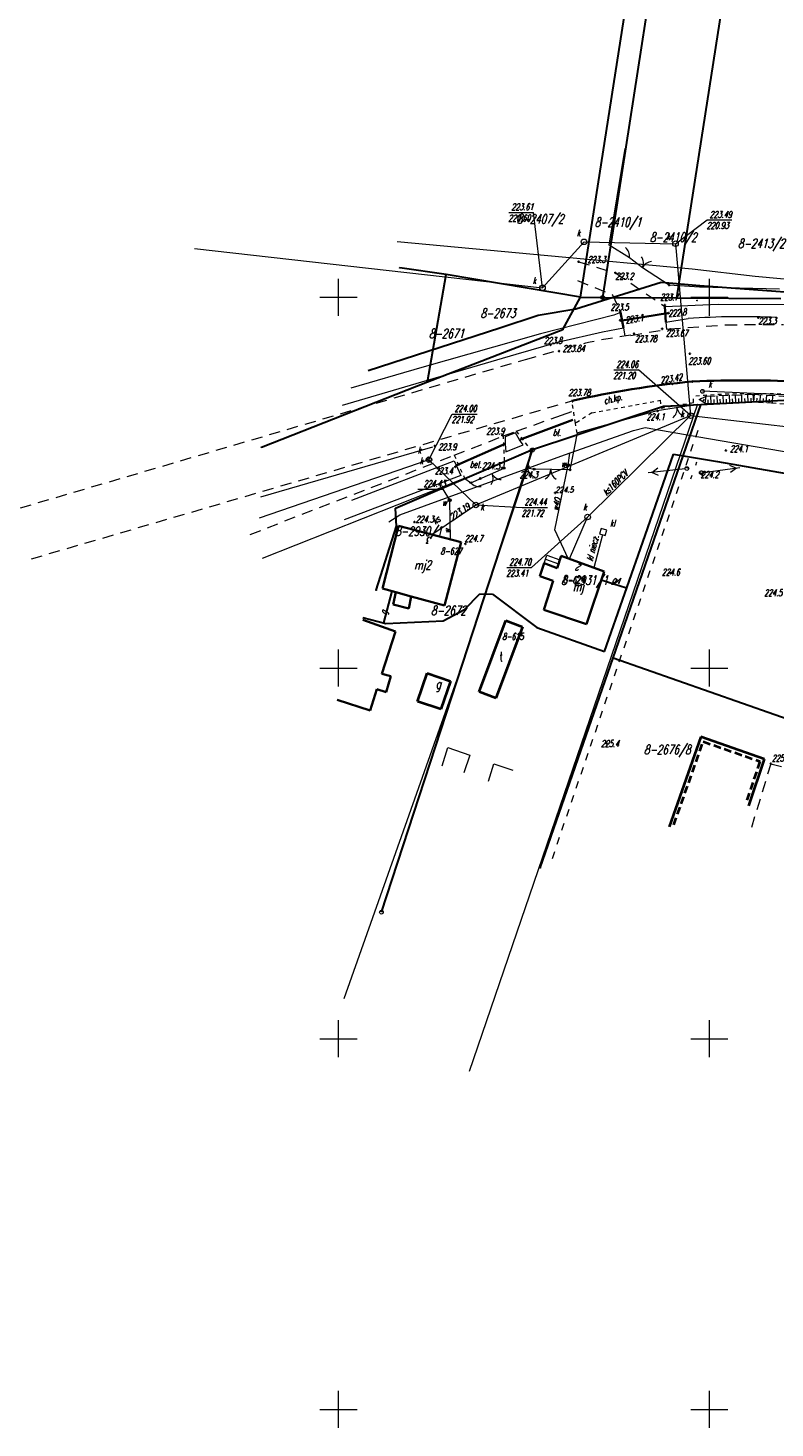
# Model space of a CAD drawing. Header units: millimetres. Extents: x 7501998 to 7504402, y 5666312 to 5667240.
# Tile 3 of 51: x 7502158 to 7502259, y 5666748 to 5666936. Entities that reach past the tile are written whole.
import ezdxf
from ezdxf.enums import TextEntityAlignment as Align

# ---------------------------------------------------------------- set-up
doc = ezdxf.new("R2010")
doc.units = ezdxf.units.MM
doc.header["$MEASUREMENT"] = 0
for name, pattern in [('1', [0]), ('2', [1.5, 1, -0.5]), ('3', [1, 0.5, -0.5]), ('4', [2.5, 1.5, -1]), ('BGS', [7.5, 7.5]), ('BGZ', [2, 1, -1]), ('KOR', [0]), ('UPK', [0]), ('WSD', [1.75, 1.25, -0.5]), ('WSQ', [1.75, 1.25, -0.5])]:
    doc.linetypes.add(name, pattern=pattern)
doc.layers.get('0').update_dxf_attribs({"color": 250, "linetype": 'CONTINUOUS', "lineweight": 100})
for name, color, linetype, lineweight in [('Dzialki', 7, '1', 30), ('EADTD_T_0', 7, 'CONTINUOUS', 18), ('EBTPO_L_6', 7, '1', 18), ('EBUOA_T_1', 7, 'CONTINUOUS', 25), ('EBUPP_L_1', 7, '1', 40), ('EBUPP_L_2', 7, '1', 18), ('EBUPP_L_3', 7, '1', 35), ('EBUTN_T_0', 11, 'CONTINUOUS', 18), ('EUZPU_L_3', 7, 'KOR', 18), ('Numery_dzialek', 7, 'CONTINUOUS', 18), ('Podzial_sekcyjny_krzyze', 7, '1', 18), ('Punkty', 7, 'CONTINUOUS', 9), ('SDROK_T_0', 7, 'CONTINUOUS', 18), ('SDROK_T_1', 7, 'CONTINUOUS', 18), ('SDRPK_L_0', 7, '1', 35), ('SDRPK_L_1', 7, '4', 18), ('SDRPK_L_2', 7, '3', 18), ('SDRPT_L_0', 7, '3', 35), ('SZOPO_L_0', 7, 'BGS', 18), ('SZOPO_L_1', 7, 'BGZ', 18), ('SZOPO_T_0', 7, 'CONTINUOUS', 18), ('UEEPA_T_2', 7, 'CONTINUOUS', 18), ('UGGOO_T_0', 7, 'CONTINUOUS', 18), ('UGGPON_L_1', 40, '1', 30), ('UKKOA_T_0', 23, 'CONTINUOUS', 18), ('UKKOA_T_2', 14, 'CONTINUOUS', 18), ('UKKOA_T_3', 14, 'CONTINUOUS', 18), ('UKKOC_T_2', 14, 'CONTINUOUS', 18), ('UKKOO_T_2', 14, 'CONTINUOUS', 18), ('UKKOO_T_3', 14, 'CONTINUOUS', 25), ('UKKPA_L_7', 23, '1', 18), ('UKKPA_T_0', 23, 'CONTINUOUS', 18), ('UKKPA_T_4', 14, 'CONTINUOUS', 18), ('UKKPOD_L_0', 23, '1', 18), ('UKKPOR_L_0', 14, '1', 18), ('UKKPOR_L_1', 23, '1', 18), ('UKKPOR_L_4', 23, '1', 18), ('UWWOA_T_0', 5, 'CONTINUOUS', 18), ('UWWOC_T_0', 5, 'CONTINUOUS', 18), ('UWWOO_T_0', 5, 'CONTINUOUS', 18), ('UWWPA_T_0', 5, 'CONTINUOUS', 18), ('UWWPO_L_0', 5, '1', 18), ('UWWPO_L_1', 5, '1', 18), ('WUKOS_T_0', 7, 'CONTINUOUS', 35), ('WUKOS_T_1', 7, 'CONTINUOUS', 15), ('WUKOS_T_5', 34, 'CONTINUOUS', 18), ('WUKPS_L_2', 7, '1', 18)]:
    doc.layers.add(name, color=color, linetype=linetype, lineweight=lineweight)
doc.styles.get("Standard").update_dxf_attribs({"font": 'Simplex.SHX', "width": 0.75})

# ---------------------------------------------------------------- blocks, each defined once
blk = doc.blocks.new('GRO')
at = {"linetype": 'Continuous'}
blk.add_circle((0, 0), 0.045, dxfattribs=at)
blk = doc.blocks.new('GRT')
at = {"linetype": 'Continuous'}
blk.add_circle((0, 0), 0.25, dxfattribs=at)
blk = doc.blocks.new('ARM')
at = {"linetype": 'Continuous'}
blk.add_circle((0, 0), 0.125, dxfattribs=at)
blk = doc.blocks.new('KTOK04L')
at = {"linetype": 'Continuous'}
blk.add_arc((-1.5, 0), 1.5, 359.9995, 60, dxfattribs=at)
blk = doc.blocks.new('BGB')
at = {"linetype": 'Continuous'}
for centre, start, end in [((-1.5, 0), 359.9995, 60), ((1.5, 0), 120, 180.0005)]:
    blk.add_arc(centre, 1.5, start, end, dxfattribs=at)
blk = doc.blocks.new('PNN')
at = {"linetype": 'Continuous'}
for p, q in [((0.25, 0), (5.25, 0)), ((3.9, 0.5), (4.76605, 0)), ((4.76605, 0), (3.9, -0.5))]:
    blk.add_line(p, q, dxfattribs=at)
blk = doc.blocks.new('SLS')
at = {"linetype": 'Continuous'}
blk.add_circle((0, 0), 0.25, dxfattribs=at)
blk = doc.blocks.new('LAT')
at = {"linetype": 'Continuous'}
for p, q in [((-0.53035, 0.53035), (-0.8839, 0.8839)), ((0.53035, 0.53035), (0.8839, 0.8839)), ((-0.53035, -0.53035), (-0.8839, -0.8839)), ((0.53035, -0.53035), (0.8839, -0.8839))]:
    blk.add_line(p, q, dxfattribs=at)
blk = doc.blocks.new('WLZ')
at = {"linetype": 'Continuous'}
blk.add_circle((0, 0), 0.25, dxfattribs=at)
blk = doc.blocks.new('UKK')
at = {"linetype": 'Continuous'}
blk.add_circle((0, 0), 0.375, dxfattribs=at)
blk = doc.blocks.new('ZAS')
at = {"linetype": 'Continuous'}
for radius in [0.2, 0.175, 0.15, 0.125, 0.1, 0.075, 0.05, 0.025, 0.00715]:
    blk.add_circle((0, 0), radius, dxfattribs=at)
blk = doc.blocks.new('WSP')
at = {"linetype": 'Continuous'}
blk.add_circle((0, 0), 0.045, dxfattribs=at)

msp = doc.modelspace()

# ---------------------------------------------------------------- linework, layer by layer
at = {"layer": 'Dzialki'}
for p, q in [((7502232.63, 5666900), (7502242.34, 5666962.21)), ((7502245.12, 5666961.78), (7502235.61, 5666899.98)), ((7502245.61, 5666899.93), (7502255, 5666960.25)), ((7502214.52, 5666903.07), (7502208.25, 5666903.96)), ((7502211.99, 5666888.6), (7502214.52, 5666903.07)), ((7502232.63, 5666900), (7502214.52, 5666903.07)), ((7502230.26, 5666895.64), (7502232.63, 5666900)), ((7502232.63, 5666900), (7502235.61, 5666899.98)), ((7502235.61, 5666899.98), (7502245.61, 5666899.93)), ((7502245.61, 5666899.93), (7502259.63, 5666899.85)), ((7502211.99, 5666888.6), (7502230.26, 5666895.64)), ((7502189.62, 5666879.78), (7502211.99, 5666888.6)), ((7502260.03, 5666886.1), (7502248.85, 5666885.51)), ((7502243.83, 5666885.28), (7502226.17, 5666879.41)), ((7502237.02, 5666851.38), (7502248.85, 5666885.51)), ((7502248.85, 5666885.51), (7502243.83, 5666885.28)), ((7502205.78, 5666817.07), (7502226.17, 5666879.41)), ((7502226.17, 5666879.41), (7502207.69, 5666871.51)), ((7502207.83, 5666869.13), (7502207.69, 5666871.51)), ((7502205.07, 5666860.49), (7502207.83, 5666869.13)), ((7502227.21, 5666823.05), (7502237.02, 5666851.38)), ((7502237.02, 5666851.38), (7502272.82, 5666838.81))]:
    msp.add_line(p, q, dxfattribs=at)
at = {"layer": 'EBTPO_L_6', "linetype": '1'}
for p, q in [((7502227.71, 5666864.13), (7502228.1, 5666865.22)), ((7502228.1, 5666865.22), (7502229.85, 5666864.59)), ((7502227.91, 5666864.68), (7502229.68, 5666864.05))]:
    msp.add_line(p, q, dxfattribs=at)
at = {"layer": 'EBUPP_L_1', "linetype": '1'}
for p, q in [((7502218.95, 5666846.79), (7502222.54, 5666856.4)), ((7502224.79, 5666855.56), (7502221.22, 5666845.94)), ((7502222.54, 5666856.4), (7502224.79, 5666855.56)), ((7502210.67, 5666845.5), (7502211.96, 5666849.29)), ((7502211.96, 5666849.29), (7502215.08, 5666848.23)), ((7502215.08, 5666848.23), (7502213.79, 5666844.44)), ((7502221.22, 5666845.94), (7502218.95, 5666846.79)), ((7502213.79, 5666844.44), (7502210.67, 5666845.5)), ((7502248.87, 5666840.71), (7502244.57, 5666828.57)), ((7502248.87, 5666840.71), (7502244.57, 5666828.57)), ((7502257.45, 5666837.71), (7502248.87, 5666840.71)), ((7502257.45, 5666837.71), (7502248.87, 5666840.71)), ((7502255.31, 5666831.4), (7502257.45, 5666837.71))]:
    msp.add_line(p, q, dxfattribs=at)
at = {"layer": 'EBUPP_L_1', "linetype": '2'}
for p, q in [((7502245.21, 5666828.87), (7502249.18, 5666840.07)), ((7502249.18, 5666840.07), (7502256.82, 5666837.4)), ((7502256.82, 5666837.4), (7502254.99, 5666832.01))]:
    msp.add_line(p, q, dxfattribs=at)
at = {"layer": 'EBUPP_L_2', "linetype": '1'}
for p, q in [((7502213.97, 5666836.83), (7502214.74, 5666839.26)), ((7502214.74, 5666839.26), (7502217.69, 5666838.24)), ((7502217.69, 5666838.24), (7502216.89, 5666835.86)), ((7502220.24, 5666834.74), (7502220.92, 5666837.08)), ((7502220.92, 5666837.08), (7502223.52, 5666836.21))]:
    msp.add_line(p, q, dxfattribs=at)
at = {"layer": 'EBUPP_L_3', "linetype": '1'}
for p, q in [((7502208.1, 5666869.19), (7502205.93, 5666860.72)), ((7502216.54, 5666866.98), (7502208.1, 5666869.19)), ((7502214.3, 5666858.44), (7502216.54, 5666866.98)), ((7502229.5, 5666863.49), (7502230.02, 5666865.12)), ((7502235.82, 5666863), (7502230.02, 5666865.12)), ((7502227.71, 5666864.13), (7502227.14, 5666862.39)), ((7502229.5, 5666863.49), (7502227.71, 5666864.13)), ((7502233.45, 5666855.9), (7502235.82, 5666863)), ((7502227.14, 5666862.39), (7502228.94, 5666861.77)), ((7502227.69, 5666857.85), (7502228.94, 5666861.77)), ((7502205.93, 5666860.72), (7502207.75, 5666860.22)), ((7502207.75, 5666860.22), (7502207.36, 5666858.57)), ((7502207.75, 5666860.22), (7502209.8, 5666859.66)), ((7502209.47, 5666858.04), (7502209.8, 5666859.66)), ((7502209.8, 5666859.66), (7502214.3, 5666858.44)), ((7502207.36, 5666858.57), (7502209.47, 5666858.04)), ((7502227.69, 5666857.85), (7502233.45, 5666855.9)), ((7502207.7, 5666854.93), (7502203.26, 5666856.5)), ((7502205.85, 5666849.22), (7502207.7, 5666854.93)), ((7502205.85, 5666849.22), (7502207.07, 5666848.88)), ((7502207.07, 5666848.88), (7502206.42, 5666846.76)), ((7502204.26, 5666844.28), (7502205.18, 5666847.16)), ((7502206.42, 5666846.76), (7502205.18, 5666847.16)), ((7502199.82, 5666845.73), (7502204.26, 5666844.28))]:
    msp.add_line(p, q, dxfattribs=at)
at = {"layer": 'EUZPU_L_3', "linetype": 'KOR'}
for p, q in [((7502244, 5666898.76), (7502251.19, 5666899.06)), ((7502251.19, 5666899.06), (7502262, 5666899.03)), ((7502237.11, 5666897.61), (7502227.22, 5666895.06)), ((7502238.03, 5666897.93), (7502237.11, 5666897.61)), ((7502244.11, 5666896.66), (7502247.13, 5666897.14)), ((7502229.69, 5666894), (7502235.58, 5666895.34)), ((7502235.58, 5666895.34), (7502238.42, 5666895.9)), ((7502227.22, 5666895.06), (7502211.25, 5666890.55)), ((7502223.94, 5666892.33), (7502229.69, 5666894)), ((7502212.01, 5666888.82), (7502223.94, 5666892.33)), ((7502211.25, 5666890.55), (7502201.67, 5666887.73)), ((7502200.54, 5666885.44), (7502212.01, 5666888.82)), ((7502223.87, 5666881.74), (7502222.48, 5666881.19)), ((7502222.48, 5666881.19), (7502222.48, 5666880.22)), ((7502222.48, 5666880.22), (7502222.56, 5666879.15)), ((7502222.56, 5666879.15), (7502224.88, 5666880.09)), ((7502224.41, 5666880.79), (7502223.87, 5666881.74)), ((7502224.88, 5666880.09), (7502224.41, 5666880.79)), ((7502201.81, 5666872.64), (7502215.61, 5666877.95)), ((7502215.61, 5666877.95), (7502216.49, 5666875.98)), ((7502216.49, 5666875.98), (7502200.77, 5666869.99))]:
    msp.add_line(p, q, dxfattribs=at)
at = {"layer": 'Podzial_sekcyjny_krzyze'}
for p, q in [((7502200, 5666897.5), (7502200, 5666902.5)), ((7502250, 5666897.5), (7502250, 5666902.5)), ((7502197.5, 5666900), (7502202.5, 5666900)), ((7502247.5, 5666900), (7502252.5, 5666900)), ((7502200, 5666847.5), (7502200, 5666852.5)), ((7502250, 5666847.5), (7502250, 5666852.5)), ((7502197.5, 5666850), (7502202.5, 5666850)), ((7502247.5, 5666850), (7502252.5, 5666850)), ((7502200, 5666797.5), (7502200, 5666802.5)), ((7502250, 5666797.5), (7502250, 5666802.5)), ((7502197.5, 5666800), (7502202.5, 5666800)), ((7502247.5, 5666800), (7502252.5, 5666800)), ((7502200, 5666747.5), (7502200, 5666752.5)), ((7502250, 5666747.5), (7502250, 5666752.5)), ((7502197.5, 5666750), (7502202.5, 5666750)), ((7502247.5, 5666750), (7502252.5, 5666750))]:
    msp.add_line(p, q, dxfattribs=at)
at = {"layer": 'SDRPK_L_0', "linetype": '1'}
for centre, radius, start, end in [((7502258.85, 5666767.37), 121.77, 95.2341, 102.9931), ((7502254.76, 5666731.75), 157.05, 81.4221, 92.5602)]:
    msp.add_arc(centre, radius, start, end, dxfattribs=at)
at = {"layer": 'SDRPK_L_1', "linetype": '4'}
for p, q in [((7502232.37, 5666904.8), (7502237.33, 5666903.29)), ((7502237.33, 5666903.29), (7502244, 5666898.76)), ((7502232.23, 5666902.26), (7502236.96, 5666900.34)), ((7502236.96, 5666900.34), (7502238.03, 5666897.93)), ((7502238.42, 5666895.9), (7502238.59, 5666894.76)), ((7502239.42, 5666894.87), (7502244.6, 5666895.74)), ((7502244.11, 5666896.66), (7502244.2, 5666895.67)), ((7502244.6, 5666895.74), (7502252.23, 5666896.3)), ((7502252.23, 5666896.3), (7502260.01, 5666896.34)), ((7502157.12, 5666871.6), (7502225.19, 5666891.63)), ((7502225.19, 5666891.63), (7502229.71, 5666892.88)), ((7502158.61, 5666864.73), (7502231.47, 5666886.03)), ((7502223.97, 5666881.94), (7502230.05, 5666884.09)), ((7502230.05, 5666884.09), (7502231.69, 5666884.67)), ((7502222.25, 5666881.31), (7502223.97, 5666881.94)), ((7502215.6, 5666878.7), (7502222.25, 5666881.31)), ((7502188.11, 5666868.02), (7502215.6, 5666878.7)), ((7502258.29, 5666837.1), (7502255.63, 5666828.39)), ((7502258.29, 5666837.1), (7502261.28, 5666836.28))]:
    msp.add_line(p, q, dxfattribs=at)
msp.add_arc((7502247.84, 5666829.09), 66.32, 97.2965, 105.8675, dxfattribs=at)
at = {"layer": 'SDRPK_L_2', "linetype": '3'}
for p, q in [((7502231.95, 5666883.02), (7502231.47, 5666886.03)), ((7502234.16, 5666884.43), (7502243.36, 5666886.11)), ((7502243.36, 5666886.11), (7502243.49, 5666885.04)), ((7502243.49, 5666885.04), (7502247.87, 5666885.82)), ((7502247.87, 5666885.82), (7502247.84, 5666886.67)), ((7502234.16, 5666884.43), (7502231.95, 5666883.02)), ((7502223.97, 5666881.94), (7502225.91, 5666879.41)), ((7502232.19, 5666881.7), (7502231.95, 5666883.02)), ((7502222.38, 5666877.93), (7502222.25, 5666881.31)), ((7502215.6, 5666878.7), (7502217, 5666875.59))]:
    msp.add_line(p, q, dxfattribs=at)
msp.add_arc((7502256.4, 5666778.29), 108.71, 81.9636, 94.5168, dxfattribs=at)
at = {"layer": 'SDRPT_L_0', "linetype": '1'}
for p, q in [((7502237.96, 5666896.82), (7502244.36, 5666897.84)), ((7502238.42, 5666895.9), (7502238.03, 5666897.93)), ((7502244.11, 5666896.66), (7502244, 5666898.76)), ((7502224.41, 5666880.79), (7502231.59, 5666883.46)), ((7502215.94, 5666877.34), (7502222.48, 5666880.22))]:
    msp.add_line(p, q, dxfattribs=at)
at = {"layer": 'SZOPO_L_0', "linetype": 'BGS'}
for p, q in [((7502236.5, 5666907.05), (7502238.67, 5666920.08)), ((7502239.23, 5666905.31), (7502236.5, 5666907.05)), ((7502240.97, 5666903.98), (7502239.23, 5666905.31)), ((7502244.58, 5666901.66), (7502240.97, 5666903.98)), ((7502248.67, 5666901.37), (7502244.58, 5666901.66)), ((7502259.45, 5666901.11), (7502248.67, 5666901.37)), ((7502248.39, 5666885.57), (7502217.63, 5666795.58)), ((7502232.19, 5666881.7), (7502242.95, 5666884.75)), ((7502242.95, 5666884.75), (7502248.39, 5666885.57)), ((7502232.19, 5666881.7), (7502231.83, 5666879.88)), ((7502189.55, 5666873.11), (7502212.72, 5666879.82)), ((7502222.39, 5666877.92), (7502225.91, 5666879.41)), ((7502225.91, 5666879.41), (7502225.47, 5666876.98)), ((7502231.83, 5666879.88), (7502231.21, 5666876.74)), ((7502216.45, 5666849.84), (7502225.47, 5666876.98)), ((7502217.83, 5666875), (7502222.32, 5666876.96)), ((7502222.32, 5666876.96), (7502222.39, 5666877.92)), ((7502225.47, 5666876.98), (7502226.39, 5666876.81)), ((7502231.21, 5666876.74), (7502226.39, 5666876.81)), ((7502189.75, 5666864.82), (7502217, 5666875.59)), ((7502217, 5666875.59), (7502217.83, 5666875)), ((7502216.45, 5666849.84), (7502200.74, 5666805.38))]:
    msp.add_line(p, q, dxfattribs=at)
msp.add_arc((7502254.37, 5666789.89), 107.49, 87.4812, 93.8601, dxfattribs=at)
at = {"layer": 'SZOPO_L_1', "linetype": 'BGZ'}
msp.add_line((7502228.83, 5666824.33), (7502248.57, 5666882.35), dxfattribs=at)
at = {"layer": 'UGGPON_L_1', "linetype": '1'}
for p, q in [((7502232, 5666898.44), (7502243.51, 5666902.06)), ((7502243.51, 5666902.06), (7502248.71, 5666901.6)), ((7502248.71, 5666901.6), (7502270.67, 5666899.92)), ((7502221.76, 5666895.89), (7502226.91, 5666897.57)), ((7502226.91, 5666897.57), (7502232, 5666898.44)), ((7502203.98, 5666890.14), (7502221.76, 5666895.89)), ((7502241.33, 5666867.89), (7502245.16, 5666878.83)), ((7502245.16, 5666878.83), (7502251.1, 5666877.87)), ((7502251.1, 5666877.87), (7502264.15, 5666875.58)), ((7502235.88, 5666852.21), (7502241.33, 5666867.89)), ((7502238.85, 5666860.76), (7502235.43, 5666861.83)), ((7502206.12, 5666856.08), (7502207.25, 5666860.36)), ((7502216.97, 5666857.89), (7502219.05, 5666860)), ((7502219.05, 5666860), (7502220.77, 5666859.95)), ((7502220.77, 5666859.95), (7502226.74, 5666855.47)), ((7502214.09, 5666856.35), (7502216.97, 5666857.89)), ((7502203.29, 5666856.8), (7502206.37, 5666856.02)), ((7502206.37, 5666856.02), (7502214.09, 5666856.35)), ((7502226.74, 5666855.47), (7502235.88, 5666852.21))]:
    msp.add_line(p, q, dxfattribs=at)
at = {"layer": 'UKKOC_T_2', "linetype": 'Continuous'}
for p, q in [((7502222.98, 5666911.44), (7502226.27, 5666911.44)), ((7502227.5, 5666901.28), (7502226.27, 5666911.44)), ((7502245.44, 5666907.23), (7502249.72, 5666910.43)), ((7502249.72, 5666910.43), (7502253.05, 5666910.43)), ((7502237.12, 5666890.21), (7502240.44, 5666890.21)), ((7502247.47, 5666884.05), (7502240.44, 5666890.21)), ((7502212.2, 5666878.1), (7502215.32, 5666884.26)), ((7502215.32, 5666884.26), (7502218.68, 5666884.26)), ((7502218.52, 5666871.99), (7502224.75, 5666871.65)), ((7502224.75, 5666871.65), (7502228.17, 5666871.65)), ((7502233.58, 5666870.36), (7502226.04, 5666863.55)), ((7502222.68, 5666863.55), (7502226.04, 5666863.55))]:
    msp.add_line(p, q, dxfattribs=at)
at = {"layer": 'UKKPA_L_7', "linetype": '1'}
for p, q in [((7502235.43, 5666868.83), (7502235.21, 5666868.09)), ((7502236.17, 5666868.61), (7502235.43, 5666868.83)), ((7502235.21, 5666868.09), (7502235.95, 5666867.87)), ((7502235.95, 5666867.87), (7502236.17, 5666868.61))]:
    msp.add_line(p, q, dxfattribs=at)
at = {"layer": 'UKKPOD_L_0', "linetype": '1'}
msp.add_line((7502272.21, 5666886.33), (7502249.09, 5666887.32), dxfattribs=at)
at = {"layer": 'UKKPOR_L_0', "linetype": 'UPK', "lineweight": 18}
for p, q in [((7502180.57, 5666906.58), (7502227.5, 5666901.28)), ((7502227.5, 5666901.28), (7502233.1, 5666907.48)), ((7502233.1, 5666907.48), (7502245.44, 5666907.23)), ((7502245.44, 5666907.23), (7502247.47, 5666884.05)), ((7502218.52, 5666871.99), (7502247.47, 5666884.05)), ((7502247.47, 5666884.05), (7502287.08, 5666879.44)), ((7502247.47, 5666884.05), (7502287.08, 5666879.44)), ((7502212.2, 5666878.1), (7502189.32, 5666870.21)), ((7502218.52, 5666871.99), (7502212.2, 5666878.1))]:
    msp.add_line(p, q, dxfattribs=at)
at = {"layer": 'UKKPOR_L_0', "linetype": '1'}
for p, q in [((7502233.58, 5666870.36), (7502247.47, 5666884.05)), ((7502231.14, 5666864.71), (7502233.58, 5666870.36))]:
    msp.add_line(p, q, dxfattribs=at)
at = {"layer": 'UKKPOR_L_1', "linetype": '1'}
msp.add_line((7502212.6, 5666868.01), (7502218.52, 5666871.99), dxfattribs=at)
at = {"layer": 'UKKPOR_L_4', "linetype": '1'}
msp.add_line((7502235.6, 5666867.98), (7502234.43, 5666863.51), dxfattribs=at)
at = {"layer": 'UWWOC_T_0', "linetype": 'Continuous'}
for p in [(7502210.71, 5666874.12), (7502214.99, 5666872.63)]:
    msp.add_line(p, (7502214.1, 5666874.12), dxfattribs=at)
at = {"layer": 'UWWPO_L_0', "linetype": '1'}
for p, q in [((7502229.16, 5666868.62), (7502230.96, 5666877.35)), ((7502230.96, 5666864.77), (7502229.16, 5666868.62))]:
    msp.add_line(p, q, dxfattribs=at)
at = {"layer": 'UWWPO_L_1', "linetype": '1'}
for p, q in [((7502207.93, 5666907.54), (7502228.22, 5666905.64)), ((7502228.22, 5666905.64), (7502247.66, 5666903.82)), ((7502247.66, 5666903.82), (7502256.18, 5666902.83)), ((7502256.18, 5666902.83), (7502286.28, 5666900.18)), ((7502230.45, 5666878.74), (7502239.77, 5666882.04)), ((7502239.77, 5666882.04), (7502241.34, 5666882.46)), ((7502241.34, 5666882.46), (7502249.89, 5666880.95)), ((7502249.89, 5666880.95), (7502279.63, 5666875.89)), ((7502225.16, 5666876.82), (7502230.45, 5666878.74)), ((7502230.96, 5666877.35), (7502231.18, 5666879)), ((7502214.94, 5666873.11), (7502225.16, 5666876.82)), ((7502208.28, 5666870.64), (7502214.94, 5666873.11)), ((7502214.99, 5666872.63), (7502214.83, 5666873.06)), ((7502215.12, 5666867.35), (7502214.99, 5666872.63)), ((7502206.77, 5666869.71), (7502208.28, 5666870.64))]:
    msp.add_line(p, q, dxfattribs=at)
at = {"layer": 'WUKPS_L_2', "linetype": '1'}
for p, q in [((7502248.64, 5666886.22), (7502249.55, 5666886.66)), ((7502248.75, 5666886.14), (7502248.89, 5666886.34)), ((7502249.08, 5666885.9), (7502249.34, 5666886.26)), ((7502249.42, 5666885.66), (7502249.55, 5666886.66)), ((7502249.42, 5666885.66), (7502249.55, 5666886.66)), ((7502249.83, 5666885.68), (7502249.82, 5666886.17)), ((7502250.25, 5666885.69), (7502250.21, 5666886.69)), ((7502250.66, 5666885.71), (7502250.65, 5666886.21)), ((7502251.08, 5666885.72), (7502251.04, 5666886.72)), ((7502251.49, 5666885.74), (7502251.47, 5666886.24)), ((7502251.91, 5666885.75), (7502251.87, 5666886.76)), ((7502252.32, 5666885.77), (7502252.3, 5666886.27)), ((7502252.74, 5666885.79), (7502252.7, 5666886.79)), ((7502253.15, 5666885.8), (7502253.13, 5666886.31)), ((7502253.57, 5666885.82), (7502253.53, 5666886.83)), ((7502253.98, 5666885.83), (7502253.96, 5666886.34)), ((7502254.4, 5666885.85), (7502254.36, 5666886.86)), ((7502254.81, 5666885.86), (7502254.79, 5666886.37)), ((7502255.23, 5666885.88), (7502255.19, 5666886.9)), ((7502255.64, 5666885.9), (7502255.62, 5666886.41)), ((7502256.01, 5666885.91), (7502255.89, 5666886.93)), ((7502256.01, 5666885.91), (7502255.89, 5666886.93)), ((7502256.01, 5666885.91), (7502256.08, 5666886.92)), ((7502256.42, 5666885.88), (7502256.46, 5666886.39)), ((7502256.84, 5666885.86), (7502256.9, 5666886.87)), ((7502257.25, 5666885.83), (7502257.29, 5666886.34)), ((7502257.67, 5666885.8), (7502257.73, 5666886.81)), ((7502258.08, 5666885.78), (7502258.11, 5666886.28)), ((7502258.5, 5666885.75), (7502258.56, 5666886.76))]:
    msp.add_line(p, q, dxfattribs=at)
at = {"layer": 'WUKPS_L_2', "linetype": 'WSQ'}
for p, q in [((7502249.42, 5666885.66), (7502248.64, 5666886.22)), ((7502249.42, 5666885.66), (7502256.01, 5666885.91)), ((7502256.01, 5666885.91), (7502262.67, 5666885.48))]:
    msp.add_line(p, q, dxfattribs=at)
at = {"layer": 'WUKPS_L_2', "linetype": 'WSD'}
for p, q in [((7502249.55, 5666886.66), (7502255.89, 5666886.93)), ((7502255.89, 5666886.93), (7502262.43, 5666886.52))]:
    msp.add_line(p, q, dxfattribs=at)
at = {"layer": 'WUKPS_L_2', "linetype": '1'}
msp.add_point((7502249.42, 5666885.66), dxfattribs=at)
msp.add_point((7502249.42, 5666885.66), dxfattribs=at)
at = {"layer": 'WUKPS_L_2', "linetype": 'WSD'}
msp.add_point((7502249.55, 5666886.66), dxfattribs=at)

# ---------------------------------------------------------------- block references
at = {"layer": 'Punkty'}
for name, p in [('GRO', (7502208.25, 5666903.96)), ('GRO', (7502214.52, 5666903.07)), ('GRO', (7502232.63, 5666900)), ('GRT', (7502235.61, 5666899.98)), ('GRO', (7502245.61, 5666899.93)), ('GRO', (7502248.34, 5666899.57)), ('GRO', (7502230.26, 5666895.64)), ('GRO', (7502211.99, 5666888.6)), ('GRO', (7502243.83, 5666885.28)), ('GRO', (7502248.85, 5666885.51)), ('GRO', (7502189.62, 5666879.78)), ('GRT', (7502226.17, 5666879.41)), ('GRO', (7502207.69, 5666871.51)), ('GRO', (7502207.83, 5666869.13)), ('GRO', (7502205.07, 5666860.49)), ('GRO', (7502237.02, 5666851.38)), ('GRO', (7502227.21, 5666823.05)), ('GRT', (7502205.78, 5666817.07))]:
    msp.add_blockref(name, p, dxfattribs=at)
at = {"layer": 'SZOPO_T_0'}
for name, p, rotation in [('KTOK04L', (7502239.23, 5666905.31), 351.2116698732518), ('BGB', (7502240.97, 5666903.98), 334.376999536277), ('BGB', (7502245.63, 5666885.15), 188.5719643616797), ('BGB', (7502220.68, 5666876.24), 206.5492818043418), ('ARM', (7502222.32, 5666876.96), 190.8989961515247), ('ARM', (7502225.47, 5666876.98), 179.4780046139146), ('KTOK04L', (7502225.47, 5666876.98), 187.9407455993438), ('ARM', (7502226.39, 5666876.81), 179.4780046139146), ('BGB', (7502228.61, 5666876.78), 179.4773898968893), ('ARM', (7502231.21, 5666876.74), 179.4780046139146), ('ARM', (7502217.83, 5666875), 190.8989961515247), ('KTOK04L', (7502217.83, 5666875), 220.2328827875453), ('ARM', (7502219.12, 5666875.56), 190.8989961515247)]:
    msp.add_blockref(name, p, dxfattribs=dict(at, rotation=rotation))
at = {"layer": 'UEEPA_T_2'}
for name, p, rotation in [('PNN', (7502246.97, 5666876.9), 186.1269342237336), ('SLS', (7502246.97, 5666876.9), 186.974997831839), ('LAT', (7502247.89, 5666876.66), 24.34109029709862), ('SLS', (7502248.92, 5666876.35), 186.974997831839), ('PNN', (7502248.92, 5666876.35), 7.478473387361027)]:
    msp.add_blockref(name, p, dxfattribs=dict(at, rotation=rotation))
at = {"layer": 'UKKPA_T_0'}
msp.add_blockref('WLZ', (7502249.09, 5666887.32), dxfattribs=at)
at = {"layer": 'UKKPA_T_4'}
for name, p in [('UKK', (7502233.1, 5666907.48)), ('UKK', (7502245.44, 5666907.23)), ('UKK', (7502227.5, 5666901.28)), ('UKK', (7502247.47, 5666884.05)), ('UKK', (7502212.2, 5666878.1)), ('WLZ', (7502212.26, 5666878.15)), ('UKK', (7502218.52, 5666871.99)), ('UKK', (7502233.58, 5666870.36))]:
    msp.add_blockref(name, p, dxfattribs=at)
at = {"layer": 'UWWPA_T_0'}
for p in [(7502230.96, 5666877.35), (7502214.99, 5666872.63)]:
    msp.add_blockref('ZAS', p, dxfattribs=at)
at = {"layer": 'WUKOS_T_0'}
for p in [(7502232.37, 5666904.8), (7502237.33, 5666903.29), (7502244.58, 5666901.66), (7502244, 5666898.95), (7502237.97, 5666898.1), (7502244.51, 5666897.86), (7502256.6, 5666897.26), (7502237.97, 5666896.9), (7502239.84, 5666895.09), (7502243.63, 5666895.74), (7502244.77, 5666895.67), (7502228.57, 5666893.58), (7502229.73, 5666892.74), (7502247.36, 5666892.39), (7502245.05, 5666888.32), (7502247.74, 5666888.64), (7502231.54, 5666885.99), (7502243.01, 5666884.66), (7502212.98, 5666879.95), (7502222.08, 5666881.4), (7502252.23, 5666879.35), (7502215.74, 5666877.14), (7502222.08, 5666876.98), (7502225.62, 5666877.16), (7502249.02, 5666876.08), (7502229.21, 5666873.63), (7502210.24, 5666869.69), (7502217.1, 5666866.75), (7502244.75, 5666862.78), (7502258.76, 5666860.13), (7502236.14, 5666839.86), (7502258.29, 5666837.1)]:
    msp.add_blockref('WSP', p, dxfattribs=at)

# ---------------------------------------------------------------- texts
at = {"layer": 'EADTD_T_0', "oblique": 15, "width": 0.7}
for s, rotation, p in [('3', 174.35, (7502212.48, 5666866.75)), ('2', 161.13, (7502232.54, 5666862.99))]:
    msp.add_text(s, height=0.9, rotation=rotation, dxfattribs=at).set_placement(p, align=Align.TOP_LEFT)
at = {"layer": 'EBUOA_T_1', "oblique": 15, "width": 0.7}
for s, p in [('mj2', (7502211.33, 5666863.72)), ('mj', (7502232.31, 5666860.77))]:
    msp.add_text(s, height=1.25, dxfattribs=at).set_placement(p, align=Align.MIDDLE)
for s, rotation, p in [('t', 13.23, (7502221.77, 5666851.52)), ('g', 0.065, (7502213.44, 5666847.62))]:
    msp.add_text(s, height=1.25, rotation=rotation, dxfattribs=at).set_placement(p, align=Align.MIDDLE)
at = {"layer": 'EBUTN_T_0', "oblique": 15, "width": 0.7}
for s, p in [('8-627', (7502213.76, 5666866.23)), ('8-624', (7502230.28, 5666862.35)), ('8-625', (7502222.08, 5666854.7))]:
    msp.add_text(s, height=0.9, dxfattribs=at).set_placement(p, align=Align.TOP_LEFT)
at = {"layer": 'Numery_dzialek', "oblique": 15, "width": 0.7}
for s, p in [('8-2407/2', (7502224.04, 5666911.2)), ('8-2410/1', (7502234.54, 5666910.77)), ('8-2410/2', (7502241.97, 5666908.72)), ('8-2413/2', (7502253.86, 5666907.9)), ('8-2673', (7502219.14, 5666898.49)), ('8-2671', (7502212.2, 5666895.73)), ('8-2930/1', (7502207.65, 5666869.08)), ('8-2931/1', (7502230.03, 5666862.47)), ('8-2672', (7502212.47, 5666858.4)), ('8-2676/8', (7502241.18, 5666839.63))]:
    msp.add_text(s, height=1.25, dxfattribs=at).set_placement(p, align=Align.TOP_LEFT)
at = {"layer": 'SDROK_T_0', "oblique": 15, "width": 0.7}
for s, p in [('bt.', (7502228.89, 5666882.22)), ('bet.', (7502217.7, 5666877.92))]:
    msp.add_text(s, height=0.9, dxfattribs=at).set_placement(p, align=Align.TOP_LEFT)
at = {"layer": 'SDROK_T_1', "oblique": 15, "width": 0.7}
msp.add_text('ch.kp.', height=0.9, rotation=14.3311, dxfattribs=at).set_placement((7502235.66, 5666886.43), align=Align.TOP_LEFT)
at = {"layer": 'UGGOO_T_0', "oblique": 15, "width": 0.7}
for s, rotation, p in [('gA', 341.2319, (7502236.83, 5666861.61)), ('g', 75.1408, (7502206.41, 5666857.19))]:
    msp.add_text(s, height=0.9, rotation=rotation, dxfattribs=at).set_placement(p)
at = {"layer": 'UKKOA_T_0', "oblique": 15, "width": 0.7}
msp.add_text('k', height=0.9, dxfattribs=at).set_placement((7502249.85, 5666888.74), align=Align.TOP_LEFT)
at = {"layer": 'UKKOA_T_2', "oblique": 15, "width": 0.7}
for p in [(7502232.13, 5666908.21), (7502244.18, 5666907.71), (7502226.17, 5666901.81), (7502246.08, 5666883.82), (7502219.14, 5666871.26), (7502232.99, 5666871.26)]:
    msp.add_text('k', height=0.9, dxfattribs=at).set_placement(p)
for p in [(7502210.67, 5666879.85), (7502210.93, 5666878.4)]:
    msp.add_text('k', height=0.9, dxfattribs=at).set_placement(p, align=Align.TOP_LEFT)
at = {"layer": 'UKKOA_T_3', "oblique": 15, "width": 0.7}
msp.add_text('kl', height=0.9, dxfattribs=at).set_placement((7502236.6, 5666869.09))
at = {"layer": 'UKKOC_T_2', "oblique": 15, "width": 0.7}
for s, p in [('223.61', (7502223.3, 5666912.64)), ('220.60', (7502222.9, 5666911.14)), ('223.49', (7502250.04, 5666911.63)), ('220.93', (7502249.64, 5666910.13)), ('224.06', (7502237.44, 5666891.41)), ('221.20', (7502237.04, 5666889.91)), ('221.92', (7502215.24, 5666883.96)), ('224.00', (7502215.64, 5666885.46)), ('224.44', (7502225.07, 5666872.85)), ('221.72', (7502224.67, 5666871.35)), ('223.41', (7502222.6, 5666863.25)), ('224.70', (7502223, 5666864.75))]:
    msp.add_text(s, height=0.9, dxfattribs=at).set_placement(p, align=Align.TOP_LEFT)
msp.add_text('223.19', height=0.9, rotation=33.9268, dxfattribs=at).set_placement((7502215.35, 5666869.86))
at = {"layer": 'UKKOO_T_2', "oblique": 15, "width": 0.7}
msp.add_text('ks160PCV', height=0.9, rotation=44.5845, dxfattribs=at).set_placement((7502237.62, 5666874.65), align=Align.CENTER)
msp.add_text('ks', height=0.9, rotation=33.9268, dxfattribs=at).set_placement((7502213.04, 5666869.36))
at = {"layer": 'UKKOO_T_3', "oblique": 15, "width": 0.7}
msp.add_text('kl niecz.', height=0.9, rotation=75.7667, dxfattribs=at).set_placement((7502233.38, 5666864.58), align=Align.TOP_LEFT)
at = {"layer": 'UWWOA_T_0', "oblique": 15, "width": 0.7}
for p in [(7502230, 5666877.98), (7502213.97, 5666872.77)]:
    msp.add_text('w', height=0.9, dxfattribs=at).set_placement(p, align=Align.TOP_LEFT)
at = {"layer": 'UWWOC_T_0', "oblique": 15, "width": 0.7}
msp.add_text('224.43', height=0.9, dxfattribs=at).set_placement((7502214.42, 5666875.32), align=Align.TOP_RIGHT)
at = {"layer": 'UWWOO_T_0', "oblique": 15, "width": 0.7}
for s, rotation, p in [('w40', 78.4068, (7502229.68, 5666871.14)), ('w', 91.4169, (7502215.1, 5666868.2))]:
    msp.add_text(s, height=0.9, rotation=rotation, dxfattribs=at).set_placement(p)
at = {"layer": 'WUKOS_T_1', "oblique": 15, "width": 0.7}
for s, p in [('223.3', (7502233.58, 5666905.56)), ('223.2', (7502237.33, 5666903.29)), ('223.5', (7502236.66, 5666899.13)), ('223.7', (7502243.36, 5666900.49)), ('223.3', (7502256.6, 5666897.26)), ('223.67', (7502244.12, 5666895.6)), ('223.8', (7502227.71, 5666894.63)), ('223.84', (7502230.23, 5666893.56)), ('223.78', (7502239.95, 5666894.87)), ('223.60', (7502247.17, 5666891.86)), ('223.78', (7502230.99, 5666887.61)), ('224.1', (7502241.52, 5666884.32)), ('223.9', (7502219.92, 5666882.41)), ('223.9', (7502213.46, 5666880.29)), ('223.4', (7502212.98, 5666877.03)), ('224.3', (7502219.33, 5666877.7)), ('224.3', (7502224.43, 5666876.52)), ('224.3', (7502210.4, 5666870.51)), ('224.7', (7502217, 5666867.93)), ('225.3', (7502258.42, 5666838.28))]:
    msp.add_text(s, height=0.9, dxfattribs=at).set_placement(p, align=Align.TOP_LEFT)
for s, rotation, p in [('223.1', 8.9726, (7502238.62, 5666897.34)), ('222.8', 5.1303, (7502244.43, 5666898.27)), ('223.42', 9.0276, (7502243.31, 5666889.24))]:
    msp.add_text(s, height=0.9, rotation=rotation, dxfattribs=at).set_placement(p, align=Align.TOP_LEFT)
for s, p in [('224.1', (7502252.77, 5666879.13)), ('224.2', (7502248.83, 5666875.63)), ('224.6', (7502243.59, 5666862.48)), ('224.5', (7502257.38, 5666859.71)), ('225.4', (7502235.39, 5666839.35))]:
    msp.add_text(s, height=0.9, dxfattribs=at).set_placement(p)
at = {"layer": 'WUKOS_T_5', "oblique": 15, "width": 0.7}
msp.add_text('224.5', height=0.75, rotation=0.0307, dxfattribs=at).set_placement((7502229.2, 5666873.67))

doc.saveas('drawing.dxf')
